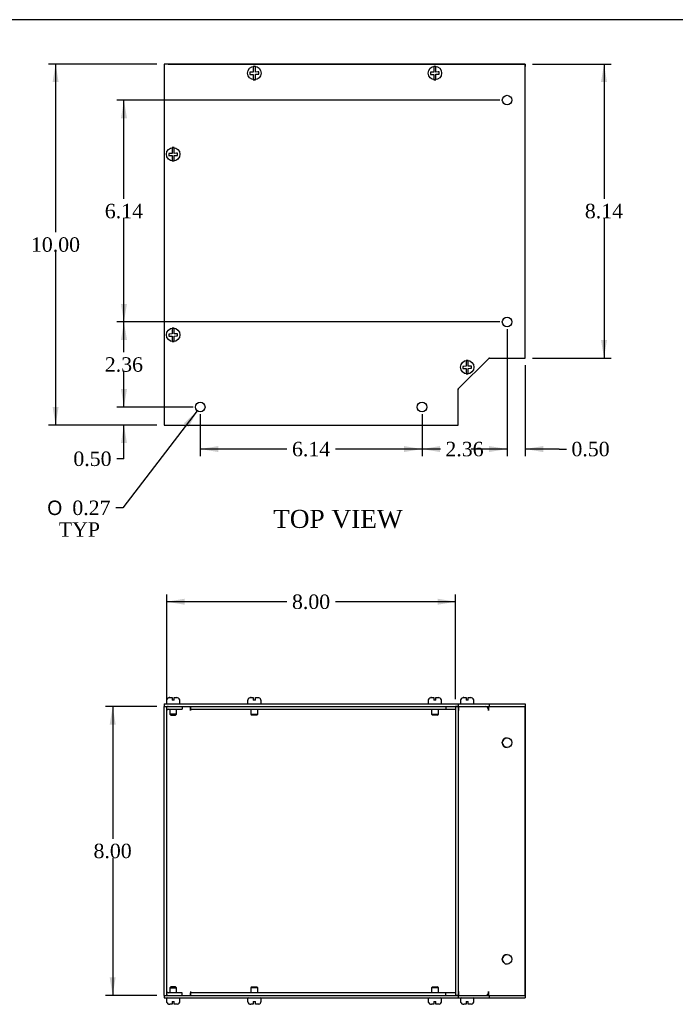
# Model space of a CAD drawing. Header units: inches. Extents: x 0.2 to 65.9, y -0.4 to 43.8.
# Tile 3 of 8: x 14.9 to 33, y 16.6 to 43.8. Entities that reach past the tile are written whole.
import ezdxf
from ezdxf.enums import TextEntityAlignment as Align

# ---------------------------------------------------------------- set-up
doc = ezdxf.new("R2010")
doc.units = ezdxf.units.IN
doc.header["$MEASUREMENT"] = 0
for name, color, linetype in [('COM55548-4', 7, 'Continuous'), ('COM55549-4', 7, 'Continuous'), ('COM55550-4', 7, 'Continuous'), ('Default', 7, 'Continuous'), ('SCS19491', 7, 'Continuous')]:
    doc.layers.add(name, color=color, linetype=linetype)
doc.styles.add('SEACAD_Solid_Edge_ANSI1_Symbols', font='txt')
doc.styles.add('SEACAD_Times_New_Roman', font='times.ttf')
doc.dimstyles.new('HAMMOND_(STH_-_66x44)', dxfattribs={"dimtxt": 0.4, "dimasz": 0.5, "dimexe": 0.2, "dimexo": 0.2, "dimgap": 0.1, "dimtad": 0, "dimtih": 1, "dimtoh": 1, "dimzin": 0, "dimdsep": 46, "dimtxsty": 'SEACAD_Times_New_Roman', "dimblk1": '_SE_FILLED', "dimblk2": '_SE_FILLED', "dimsah": 1, "dimcen": 0.2, "dimadec": 0, "dimazin": 0, "dimtfac": 0.8, "dimtofl": 0, "dimtmove": 0, "dimatfit": 3, "dimfxl": 1, "dimtolj": 1, "dimtzin": 0, "dimarcsym": 0})

# ---------------------------------------------------------------- blocks, each defined once
blk = doc.blocks.new('SE')
at = {"layer": 'COM55548-4', "color": 7, "linetype": 'Continuous'}
for p, q in [((18.87, 24.887), (27.014, 24.887)), ((18.87, 24.887), (18.87, 24.815)), ((27.014, 24.887), (27.87, 24.887)), ((27.014, 24.887), (27.014, 24.815)), ((27.87, 24.887), (28.87, 24.887)), ((27.87, 24.887), (27.87, 24.815)), ((28.87, 24.887), (28.87, 24.815)), ((18.87, 24.815), (27.014, 24.815)), ((27.019, 24.815), (27.864, 24.815)), ((27.88, 24.815), (28.87, 24.815)), ((18.87, 16.815), (27.014, 16.815)), ((18.87, 16.815), (18.87, 16.743)), ((18.87, 16.743), (27.014, 16.743)), ((27.014, 16.815), (27.014, 16.743)), ((27.014, 16.743), (27.87, 16.743)), ((27.019, 16.815), (27.864, 16.815)), ((27.87, 16.815), (27.87, 16.743)), ((27.87, 16.743), (28.87, 16.743)), ((27.88, 16.815), (28.87, 16.815)), ((28.87, 16.815), (28.87, 16.743))]:
    blk.add_line(p, q, dxfattribs=at)
at = {"layer": 'COM55549-4', "color": 7, "linetype": 'Continuous'}
for p, q in [((26.671, 24.815), (26.671, 24.743)), ((26.671, 24.743), (26.942, 24.743)), ((26.942, 24.815), (26.942, 16.815)), ((27.014, 24.815), (26.942, 24.815)), ((27.014, 24.815), (27.014, 16.815)), ((27.019, 24.815), (27.014, 24.815)), ((27.024, 24.815), (27.024, 24.707)), ((27.024, 24.707), (27.024, 24.707)), ((27.807, 24.815), (27.807, 24.808)), ((27.858, 24.815), (27.858, 24.707)), ((27.858, 24.707), (27.858, 24.707)), ((27.88, 24.815), (27.864, 24.815)), ((28.87, 24.815), (28.87, 24.815)), ((28.87, 16.815), (28.87, 24.815)), ((27.024, 16.923), (27.024, 16.815)), ((27.024, 16.923), (27.024, 16.923)), ((27.858, 16.923), (27.858, 16.923)), ((27.858, 16.923), (27.858, 16.815)), ((26.942, 16.887), (26.671, 16.887)), ((26.671, 16.815), (26.671, 16.887)), ((27.014, 16.815), (26.942, 16.815)), ((27.014, 16.815), (27.019, 16.815)), ((27.807, 16.821), (27.807, 16.815)), ((27.864, 16.815), (27.88, 16.815)), ((28.87, 16.815), (28.87, 16.815))]:
    blk.add_line(p, q, dxfattribs=at)
for centre in [(28.37, 23.815), (28.37, 17.815)]:
    blk.add_circle(centre, 0.133, dxfattribs=at)
for centre, major_axis, start_param, end_param in [((26.948, 24.707), (0, -0.108), 1.570796, 1.608984), ((27.781, 24.707), (0, 0.108), 4.712389, 6.283185), ((26.948, 16.923), (0, -0.108), 1.532608, 1.570796), ((27.781, 16.923), (0, 0.108), 3.141593, 4.712389)]:
    blk.add_ellipse(centre, major_axis=major_axis, ratio=0.707107, start_param=start_param, end_param=end_param, dxfattribs=at)
at = {"layer": 'COM55550-4', "color": 7, "linetype": 'Continuous'}
for p, q in [((18.87, 24.815), (18.942, 24.815)), ((18.87, 16.815), (18.87, 24.815)), ((18.942, 16.815), (18.942, 24.815)), ((18.978, 24.743), (19.37, 24.743)), ((19.37, 24.815), (19.37, 24.743)), ((19.603, 24.707), (19.603, 24.815)), ((19.603, 24.815), (19.603, 24.743)), ((19.603, 24.743), (26.671, 24.743)), ((19.603, 24.743), (19.603, 24.707)), ((19.603, 24.707), (19.603, 24.707)), ((28.87, 24.815), (28.87, 16.815)), ((28.87, 24.815), (28.87, 24.815)), ((19.603, 16.923), (19.603, 16.923)), ((19.603, 16.923), (19.603, 16.815)), ((19.603, 16.923), (19.603, 16.887)), ((18.87, 16.815), (18.942, 16.815)), ((19.37, 16.887), (18.978, 16.887)), ((19.37, 16.815), (19.37, 16.887)), ((26.671, 16.887), (19.603, 16.887)), ((19.603, 16.815), (19.603, 16.887)), ((28.87, 16.815), (28.87, 16.815))]:
    blk.add_line(p, q, dxfattribs=at)
for centre, radius, start, end in [((18.978, 24.707), 0.108, 90, 109.4712), ((18.978, 24.707), 0.036, 90, 180), ((28.37, 23.815), 0.133, 90.0692, 269.9308), ((28.37, 17.815), 0.133, 90.0683, 269.9318), ((18.978, 16.923), 0.036, 180, 270), ((18.978, 16.923), 0.108, 250.5288, 270)]:
    blk.add_arc(centre, radius, start, end, dxfattribs=at)
at = {"layer": 'SCS19491', "color": 7, "linetype": 'Continuous'}
for p, q in [((18.932, 24.972), (18.932, 24.912)), ((18.996, 25.057), (18.998, 25.056)), ((18.998, 25.056), (19.03, 25.062)), ((19.03, 25.062), (19.024, 25.062)), ((19.03, 25.062), (19.09, 25.062)), ((19.09, 25.062), (19.09, 24.987)), ((19.15, 24.987), (19.09, 24.987)), ((19.15, 25.062), (19.212, 25.062)), ((19.15, 24.987), (19.15, 25.062)), ((19.213, 25.062), (19.212, 25.062)), ((19.241, 25.057), (19.239, 25.058)), ((19.307, 24.912), (19.307, 24.972)), ((21.182, 24.972), (21.182, 24.912)), ((21.246, 25.057), (21.248, 25.056)), ((21.248, 25.056), (21.28, 25.062)), ((21.28, 25.062), (21.274, 25.062)), ((21.28, 25.062), (21.34, 25.062)), ((21.34, 25.062), (21.34, 24.987)), ((21.4, 24.987), (21.34, 24.987)), ((21.4, 25.062), (21.462, 25.062)), ((21.4, 24.987), (21.4, 25.062)), ((21.463, 25.062), (21.462, 25.062)), ((21.491, 25.057), (21.489, 25.058)), ((21.557, 24.912), (21.557, 24.972)), ((26.182, 24.972), (26.182, 24.912)), ((26.246, 25.057), (26.248, 25.056)), ((26.248, 25.056), (26.28, 25.062)), ((26.28, 25.062), (26.274, 25.062)), ((26.28, 25.062), (26.34, 25.062)), ((26.34, 25.062), (26.34, 24.987)), ((26.4, 24.987), (26.34, 24.987)), ((26.4, 25.062), (26.462, 25.062)), ((26.4, 24.987), (26.4, 25.062)), ((26.463, 25.062), (26.462, 25.062)), ((26.491, 25.057), (26.489, 25.058)), ((26.557, 24.912), (26.557, 24.972)), ((27.077, 24.972), (27.077, 24.912)), ((27.142, 25.057), (27.143, 25.056)), ((27.143, 25.056), (27.175, 25.062)), ((27.175, 25.062), (27.17, 25.062)), ((27.175, 25.062), (27.235, 25.062)), ((27.235, 25.062), (27.235, 24.987)), ((27.295, 24.987), (27.235, 24.987)), ((27.295, 25.062), (27.357, 25.062)), ((27.295, 24.987), (27.295, 25.062)), ((27.358, 25.062), (27.357, 25.062)), ((27.387, 25.057), (27.384, 25.058)), ((27.452, 24.912), (27.452, 24.972)), ((19.025, 24.743), (19.025, 24.604)), ((19.215, 24.604), (19.025, 24.604)), ((19.025, 24.604), (19.055, 24.574)), ((19.055, 24.574), (19.185, 24.574)), ((19.185, 24.574), (19.215, 24.604)), ((19.215, 24.604), (19.215, 24.743)), ((21.275, 24.743), (21.275, 24.604)), ((21.275, 24.604), (21.465, 24.604)), ((21.275, 24.604), (21.305, 24.574)), ((21.435, 24.574), (21.305, 24.574)), ((21.435, 24.574), (21.465, 24.604)), ((21.465, 24.604), (21.465, 24.743)), ((26.275, 24.743), (26.275, 24.604)), ((26.275, 24.604), (26.465, 24.604)), ((26.275, 24.604), (26.305, 24.574)), ((26.435, 24.574), (26.305, 24.574)), ((26.435, 24.574), (26.465, 24.604)), ((26.465, 24.604), (26.465, 24.743)), ((19.055, 17.055), (19.025, 17.025)), ((19.025, 17.025), (19.215, 17.025)), ((19.025, 17.025), (19.025, 16.887)), ((19.185, 17.055), (19.055, 17.055)), ((19.215, 17.025), (19.185, 17.055)), ((19.215, 16.887), (19.215, 17.025)), ((21.305, 17.055), (21.275, 17.025)), ((21.465, 17.025), (21.275, 17.025)), ((21.275, 17.025), (21.275, 16.887)), ((21.305, 17.055), (21.435, 17.055)), ((21.465, 17.025), (21.435, 17.055)), ((21.465, 16.887), (21.465, 17.025)), ((26.305, 17.055), (26.275, 17.025)), ((26.465, 17.025), (26.275, 17.025)), ((26.275, 17.025), (26.275, 16.887)), ((26.305, 17.055), (26.435, 17.055)), ((26.465, 17.025), (26.435, 17.055)), ((26.465, 16.887), (26.465, 17.025)), ((18.932, 16.718), (18.932, 16.658)), ((19.09, 16.643), (19.15, 16.643)), ((19.09, 16.643), (19.09, 16.568)), ((19.15, 16.568), (19.15, 16.643)), ((19.307, 16.658), (19.307, 16.718)), ((21.182, 16.718), (21.182, 16.658)), ((21.34, 16.643), (21.4, 16.643)), ((21.34, 16.643), (21.34, 16.568)), ((21.4, 16.568), (21.4, 16.643)), ((21.557, 16.658), (21.557, 16.718)), ((26.182, 16.718), (26.182, 16.658)), ((26.34, 16.643), (26.4, 16.643)), ((26.34, 16.643), (26.34, 16.568)), ((26.4, 16.568), (26.4, 16.643)), ((26.557, 16.658), (26.557, 16.718)), ((27.077, 16.718), (27.077, 16.658)), ((27.235, 16.643), (27.295, 16.643)), ((27.235, 16.643), (27.235, 16.568)), ((27.295, 16.568), (27.295, 16.643)), ((27.452, 16.658), (27.452, 16.718)), ((18.996, 16.572), (18.998, 16.573)), ((19.09, 16.568), (19.024, 16.568)), ((19.213, 16.568), (19.15, 16.568)), ((19.239, 16.571), (19.213, 16.568)), ((19.24, 16.572), (19.239, 16.571)), ((21.246, 16.572), (21.248, 16.573)), ((21.34, 16.568), (21.274, 16.568)), ((21.463, 16.568), (21.4, 16.568)), ((21.489, 16.571), (21.463, 16.568)), ((21.49, 16.572), (21.489, 16.571)), ((26.246, 16.572), (26.248, 16.573)), ((26.34, 16.568), (26.274, 16.568)), ((26.463, 16.568), (26.4, 16.568)), ((26.489, 16.571), (26.463, 16.568)), ((26.49, 16.572), (26.489, 16.571)), ((27.141, 16.572), (27.143, 16.573)), ((27.235, 16.568), (27.17, 16.568)), ((27.358, 16.568), (27.295, 16.568)), ((27.384, 16.571), (27.358, 16.568)), ((27.385, 16.572), (27.384, 16.571))]:
    blk.add_line(p, q, dxfattribs=at)
for centre, radius, start, end in [((19.022, 24.972), 0.09, 106.8119, 180), ((18.957, 24.912), 0.025, 180, 270), ((19.024, 24.968), 0.0938, 89.9209, 107.9146), ((19.212, 24.963), 0.0981, 72.7336, 90.1206), ((19.217, 24.972), 0.09, 0, 75.0335), ((19.282, 24.912), 0.025, 270, 0), ((21.272, 24.972), 0.09, 106.8119, 180), ((21.207, 24.912), 0.025, 180, 270), ((21.274, 24.968), 0.0938, 89.9209, 107.9146), ((21.462, 24.963), 0.0981, 72.7336, 90.1206), ((21.467, 24.972), 0.09, 0, 75.0335), ((21.532, 24.912), 0.025, 270, 0), ((26.272, 24.972), 0.09, 106.8119, 180), ((26.207, 24.912), 0.025, 180, 270), ((26.274, 24.968), 0.0938, 89.9209, 107.9146), ((26.462, 24.963), 0.0981, 72.7336, 90.1206), ((26.467, 24.972), 0.09, 0, 75.0335), ((26.532, 24.912), 0.025, 270, 0), ((27.167, 24.972), 0.09, 106.8119, 180), ((27.102, 24.912), 0.025, 180, 270), ((27.17, 24.968), 0.0938, 89.9209, 107.9146), ((27.357, 24.963), 0.0981, 72.7336, 90.1206), ((27.362, 24.972), 0.09, 0, 75.0335), ((27.427, 24.912), 0.025, 270, 0), ((18.957, 16.718), 0.025, 90, 180), ((19.022, 16.658), 0.09, 180, 253.2208), ((19.217, 16.658), 0.09, 284.9913, 0), ((19.282, 16.718), 0.025, 0, 90), ((21.207, 16.718), 0.025, 90, 180), ((21.272, 16.658), 0.09, 180, 253.2208), ((21.467, 16.658), 0.09, 284.9913, 0), ((21.532, 16.718), 0.025, 0, 90), ((26.207, 16.718), 0.025, 90, 180), ((26.272, 16.658), 0.09, 180, 253.2208), ((26.467, 16.658), 0.09, 284.9913, 0), ((26.532, 16.718), 0.025, 0, 90), ((27.102, 16.718), 0.025, 90, 180), ((27.167, 16.658), 0.09, 180, 253.2208), ((27.362, 16.658), 0.09, 284.9913, 0), ((27.427, 16.718), 0.025, 0, 90), ((19.024, 16.661), 0.0938, 252.0854, 270.0791), ((21.274, 16.661), 0.0938, 252.0854, 270.0791), ((26.274, 16.661), 0.0938, 252.0854, 270.0791), ((27.17, 16.661), 0.0938, 252.0854, 270.0791)]:
    blk.add_arc(centre, radius, start, end, dxfattribs=at)
blk = doc.blocks.new('SE1')
at = {"layer": 'COM55548-4', "color": 7, "linetype": 'Continuous'}
for p, q in [((28.87, 42.611), (18.87, 42.611)), ((18.87, 42.611), (18.87, 32.611)), ((28.87, 34.467), (28.87, 42.611)), ((27.014, 33.611), (27.87, 34.467)), ((27.87, 34.467), (28.87, 34.467)), ((27.014, 32.611), (27.014, 33.611)), ((18.87, 32.611), (27.014, 32.611))]:
    blk.add_line(p, q, dxfattribs=at)
for centre in [(28.37, 41.611), (28.37, 35.467), (19.87, 33.111), (26.014, 33.111)]:
    blk.add_circle(centre, 0.133, dxfattribs=at)
at = {"layer": 'COM55549-4', "color": 7, "linetype": 'Continuous'}
for p, q in [((28.87, 34.539), (28.87, 34.539)), ((28.87, 34.467), (28.87, 34.539)), ((28.87, 34.467), (28.87, 34.467))]:
    blk.add_line(p, q, dxfattribs=at)
for centre, start, end in [((27.883, 34.431), 95.7143, 121.4759), ((27.05, 33.597), 148.5241, 180)]:
    blk.add_arc(centre, 0.036, start, end, dxfattribs=at)
at = {"layer": 'COM55550-4', "color": 7, "linetype": 'Continuous'}
for p, q in [((18.978, 42.611), (19.603, 42.611)), ((19.603, 42.611), (19.603, 42.611)), ((19.603, 42.611), (19.603, 42.611)), ((19.603, 42.611), (19.603, 42.611)), ((19.603, 42.611), (27.87, 42.611)), ((27.87, 42.611), (27.87, 42.611)), ((27.87, 42.611), (28.87, 42.611)), ((27.87, 42.611), (27.87, 42.611)), ((27.87, 42.611), (27.87, 42.611)), ((28.87, 42.611), (28.87, 42.539)), ((28.87, 42.539), (28.87, 42.539))]:
    blk.add_line(p, q, dxfattribs=at)
blk.add_arc((18.978, 42.503), 0.108, 90, 95.5154, dxfattribs=at)
at = {"layer": 'SCS19491', "color": 7, "linetype": 'Continuous'}
for p, q in [((21.34, 42.545), (21.34, 42.454)), ((21.4, 42.454), (21.4, 42.545)), ((26.34, 42.545), (26.34, 42.454)), ((26.4, 42.454), (26.4, 42.545)), ((21.274, 42.382), (21.246, 42.381)), ((21.246, 42.381), (21.248, 42.321)), ((21.248, 42.321), (21.28, 42.323)), ((21.34, 42.385), (21.274, 42.382)), ((21.28, 42.323), (21.34, 42.325)), ((21.34, 42.454), (21.34, 42.385)), ((21.34, 42.325), (21.34, 42.268)), ((21.4, 42.387), (21.4, 42.454)), ((21.463, 42.39), (21.4, 42.387)), ((21.4, 42.327), (21.462, 42.33)), ((21.4, 42.268), (21.4, 42.327)), ((21.462, 42.33), (21.491, 42.331)), ((21.489, 42.391), (21.463, 42.39)), ((21.491, 42.331), (21.489, 42.391)), ((26.274, 42.382), (26.246, 42.381)), ((26.246, 42.381), (26.248, 42.321)), ((26.248, 42.321), (26.28, 42.323)), ((26.34, 42.385), (26.274, 42.382)), ((26.28, 42.323), (26.34, 42.325)), ((26.34, 42.454), (26.34, 42.385)), ((26.34, 42.325), (26.34, 42.268)), ((26.4, 42.387), (26.4, 42.454)), ((26.463, 42.39), (26.4, 42.387)), ((26.4, 42.327), (26.462, 42.33)), ((26.4, 42.268), (26.4, 42.327)), ((26.462, 42.33), (26.491, 42.331)), ((26.489, 42.391), (26.463, 42.39)), ((26.491, 42.331), (26.489, 42.391)), ((21.34, 42.268), (21.34, 42.177)), ((21.4, 42.177), (21.4, 42.268)), ((26.34, 42.268), (26.34, 42.177)), ((26.4, 42.177), (26.4, 42.268)), ((19.024, 40.132), (18.996, 40.131)), ((18.996, 40.131), (18.998, 40.071)), ((19.09, 40.135), (19.024, 40.132)), ((19.09, 40.295), (19.09, 40.204)), ((19.09, 40.204), (19.09, 40.135)), ((19.15, 40.204), (19.15, 40.295)), ((19.15, 40.137), (19.15, 40.204)), ((19.213, 40.14), (19.15, 40.137)), ((19.239, 40.141), (19.213, 40.14)), ((19.241, 40.081), (19.239, 40.141)), ((18.998, 40.071), (19.03, 40.073)), ((19.03, 40.073), (19.09, 40.075)), ((19.09, 40.075), (19.09, 40.018)), ((19.09, 40.018), (19.09, 39.927)), ((19.15, 40.077), (19.212, 40.08)), ((19.15, 40.018), (19.15, 40.077)), ((19.15, 39.927), (19.15, 40.018)), ((19.212, 40.08), (19.241, 40.081)), ((19.09, 35.295), (19.09, 35.204)), ((19.09, 35.204), (19.09, 35.135)), ((19.15, 35.204), (19.15, 35.295)), ((19.15, 35.137), (19.15, 35.204)), ((19.024, 35.132), (18.996, 35.131)), ((18.996, 35.131), (18.998, 35.071)), ((18.998, 35.071), (19.03, 35.073)), ((19.09, 35.135), (19.024, 35.132)), ((19.03, 35.073), (19.09, 35.075)), ((19.09, 35.075), (19.09, 35.018)), ((19.09, 35.018), (19.09, 34.927)), ((19.213, 35.14), (19.15, 35.137)), ((19.15, 35.077), (19.212, 35.08)), ((19.15, 35.018), (19.15, 35.077)), ((19.15, 34.927), (19.15, 35.018)), ((19.212, 35.08), (19.241, 35.081)), ((19.239, 35.141), (19.213, 35.14)), ((19.241, 35.081), (19.239, 35.141)), ((27.235, 34.4), (27.235, 34.309)), ((27.295, 34.309), (27.295, 34.4)), ((27.17, 34.237), (27.141, 34.236)), ((27.141, 34.236), (27.143, 34.176)), ((27.143, 34.176), (27.175, 34.177)), ((27.235, 34.24), (27.17, 34.237)), ((27.175, 34.177), (27.235, 34.18)), ((27.235, 34.309), (27.235, 34.24)), ((27.235, 34.18), (27.235, 34.123)), ((27.235, 34.123), (27.235, 34.032)), ((27.295, 34.242), (27.295, 34.309)), ((27.358, 34.245), (27.295, 34.242)), ((27.295, 34.182), (27.357, 34.185)), ((27.295, 34.123), (27.295, 34.182)), ((27.295, 34.032), (27.295, 34.123)), ((27.357, 34.185), (27.387, 34.186)), ((27.384, 34.246), (27.358, 34.245)), ((27.387, 34.186), (27.384, 34.246))]:
    blk.add_line(p, q, dxfattribs=at)
for centre in [(21.37, 42.361), (26.37, 42.361), (19.12, 40.111), (19.12, 35.111), (27.265, 34.216)]:
    blk.add_circle(centre, 0.187, dxfattribs=at)
for centre, start, end in [((21.37, 42.361), 80.7303, 99.2697), ((26.37, 42.361), 80.7303, 99.2697), ((21.37, 42.361), 260.7303, 279.2697), ((26.37, 42.361), 260.7303, 279.2697), ((19.12, 40.111), 80.7303, 99.2697), ((19.12, 40.111), 260.7303, 279.2697), ((19.12, 35.111), 80.7303, 99.2697), ((19.12, 35.111), 260.7303, 279.2697), ((27.265, 34.216), 80.7303, 99.2697), ((27.265, 34.216), 260.7303, 279.2697)]:
    blk.add_arc(centre, 0.186, start, end, dxfattribs=at)
blk = doc.blocks.new('DMBLK8255')
at = {"layer": 'Default', "linetype": 'Continuous', "transparency": 16777216}
for points in [[(19.442, 27.802), (18.942, 27.718), (19.442, 27.635)], [(26.442, 27.802), (26.442, 27.635), (26.942, 27.718)]]:
    blk.add_hatch(color=7, dxfattribs=at).paths.add_polyline_path(points)
at = {"layer": 'Default', "color": 7, "linetype": 'Continuous', "transparency": 16777216}
for p, q in [((18.942, 25.015), (18.942, 27.918)), ((26.942, 25.015), (26.942, 27.918)), ((22.271, 27.718), (18.942, 27.718)), ((26.942, 27.718), (23.612, 27.718))]:
    blk.add_line(p, q, dxfattribs=at)
at = {"layer": 'Default', "color": 7, "linetype": 'Continuous', "transparency": 16777216, "style": 'SEACAD_Times_New_Roman'}
blk.add_text('8.00', height=0.4, dxfattribs=at).set_placement((22.411, 27.918), align=Align.TOP_LEFT)
blk = doc.blocks.new('_SE_FILLED')
at = {"color": 0}
blk.add_line((0, 0), (-1, 0), dxfattribs=at)
blk.add_solid([(0, 0), (-1, -0.1665), (-1, 0.1665), (0, 0)], dxfattribs=at)
blk = doc.blocks.new('DMBLK8259')
at = {"layer": 'Default', "linetype": 'Continuous', "transparency": 16777216}
for points in [[(31.137, 42.111), (31.054, 42.611), (30.97, 42.111)], [(31.137, 34.967), (30.97, 34.967), (31.054, 34.467)]]:
    blk.add_hatch(color=7, dxfattribs=at).paths.add_polyline_path(points)
at = {"layer": 'Default', "color": 7, "linetype": 'Continuous', "transparency": 16777216}
for p, q in [((29.07, 42.611), (31.254, 42.611)), ((31.054, 42.611), (31.054, 38.879)), ((31.054, 38.339), (31.054, 34.467)), ((29.07, 34.467), (31.254, 34.467))]:
    blk.add_line(p, q, dxfattribs=at)
at = {"layer": 'Default', "color": 7, "linetype": 'Continuous', "transparency": 16777216, "style": 'SEACAD_Times_New_Roman'}
blk.add_text('8.14', height=0.4, dxfattribs=at).set_placement((30.523, 38.739), align=Align.TOP_LEFT)
blk = doc.blocks.new('DMBLK8260')
at = {"layer": 'Default', "linetype": 'Continuous', "transparency": 16777216}
for points in [[(15.781, 42.111), (15.947, 42.111), (15.864, 42.611)], [(15.781, 33.111), (15.864, 32.611), (15.947, 33.111)]]:
    blk.add_hatch(color=7, dxfattribs=at).paths.add_polyline_path(points)
at = {"layer": 'Default', "color": 7, "linetype": 'Continuous', "transparency": 16777216}
for p, q in [((18.67, 42.611), (15.664, 42.611)), ((15.864, 42.611), (15.864, 37.951)), ((15.864, 37.411), (15.864, 32.611)), ((18.67, 32.611), (15.664, 32.611))]:
    blk.add_line(p, q, dxfattribs=at)
at = {"layer": 'Default', "color": 7, "linetype": 'Continuous', "transparency": 16777216, "style": 'SEACAD_Times_New_Roman'}
blk.add_text('10.00', height=0.4, dxfattribs=at).set_placement((15.181, 37.811), align=Align.TOP_LEFT)
blk = doc.blocks.new('DMBLK8265')
at = {"layer": 'Default', "linetype": 'Continuous', "transparency": 16777216}
for points in [[(17.362, 24.315), (17.528, 24.315), (17.445, 24.815)], [(17.362, 17.315), (17.445, 16.815), (17.528, 17.315)]]:
    blk.add_hatch(color=7, dxfattribs=at).paths.add_polyline_path(points)
at = {"layer": 'Default', "color": 7, "linetype": 'Continuous', "transparency": 16777216}
for p, q in [((18.67, 24.815), (17.245, 24.815)), ((17.445, 24.815), (17.445, 21.155)), ((17.445, 20.615), (17.445, 16.815)), ((18.67, 16.815), (17.245, 16.815))]:
    blk.add_line(p, q, dxfattribs=at)
at = {"layer": 'Default', "color": 7, "linetype": 'Continuous', "transparency": 16777216, "style": 'SEACAD_Times_New_Roman'}
blk.add_text('8.00', height=0.4, dxfattribs=at).set_placement((16.914, 21.015), align=Align.TOP_LEFT)
blk = doc.blocks.new('DMBLK8266')
at = {"layer": 'Default', "linetype": 'Continuous', "transparency": 16777216}
for points in [[(27.87, 31.863), (28.37, 31.947), (27.87, 32.03)], [(29.37, 31.863), (29.37, 32.03), (28.87, 31.947)]]:
    blk.add_hatch(color=7, dxfattribs=at).paths.add_polyline_path(points)
at = {"layer": 'Default', "color": 7, "linetype": 'Continuous', "transparency": 16777216}
for p, q in [((28.37, 35.267), (28.37, 31.747)), ((28.87, 34.267), (28.87, 31.747)), ((28.37, 31.947), (27.37, 31.947)), ((29.812, 31.947), (28.87, 31.947)), ((29.812, 31.947), (30.012, 31.947))]:
    blk.add_line(p, q, dxfattribs=at)
at = {"layer": 'Default', "color": 7, "linetype": 'Continuous', "transparency": 16777216, "style": 'SEACAD_Times_New_Roman'}
blk.add_text('0.50', height=0.4, dxfattribs=at).set_placement((30.152, 32.147), align=Align.TOP_LEFT)
blk = doc.blocks.new('DMBLK8267')
at = {"layer": 'Default', "linetype": 'Continuous', "transparency": 16777216}
for points in [[(26.514, 31.863), (26.514, 32.03), (26.014, 31.947)], [(27.87, 31.863), (28.37, 31.947), (27.87, 32.03)]]:
    blk.add_hatch(color=7, dxfattribs=at).paths.add_polyline_path(points)
at = {"layer": 'Default', "color": 7, "linetype": 'Continuous', "transparency": 16777216}
for p, q in [((28.37, 35.267), (28.37, 31.747)), ((26.014, 32.911), (26.014, 31.747)), ((26.521, 31.947), (26.014, 31.947)), ((28.37, 31.947), (27.862, 31.947))]:
    blk.add_line(p, q, dxfattribs=at)
at = {"layer": 'Default', "color": 7, "linetype": 'Continuous', "transparency": 16777216, "style": 'SEACAD_Times_New_Roman'}
blk.add_text('2.36', height=0.4, dxfattribs=at).set_placement((26.661, 32.147), align=Align.TOP_LEFT)
blk = doc.blocks.new('DMBLK8268')
at = {"layer": 'Default', "linetype": 'Continuous', "transparency": 16777216}
for points in [[(20.37, 31.863), (20.37, 32.03), (19.87, 31.947)], [(25.514, 31.863), (26.014, 31.947), (25.514, 32.03)]]:
    blk.add_hatch(color=7, dxfattribs=at).paths.add_polyline_path(points)
at = {"layer": 'Default', "color": 7, "linetype": 'Continuous', "transparency": 16777216}
for p, q in [((19.87, 32.911), (19.87, 31.747)), ((26.014, 32.911), (26.014, 31.747)), ((22.271, 31.947), (19.87, 31.947)), ((26.014, 31.947), (23.612, 31.947))]:
    blk.add_line(p, q, dxfattribs=at)
at = {"layer": 'Default', "color": 7, "linetype": 'Continuous', "transparency": 16777216, "style": 'SEACAD_Times_New_Roman'}
blk.add_text('6.14', height=0.4, dxfattribs=at).set_placement((22.411, 32.147), align=Align.TOP_LEFT)
blk = doc.blocks.new('DMBLK8269')
at = {"layer": 'Default', "linetype": 'Continuous', "transparency": 16777216}
for points in [[(17.674, 33.611), (17.757, 33.111), (17.841, 33.611)], [(17.674, 32.111), (17.841, 32.111), (17.757, 32.611)]]:
    blk.add_hatch(color=7, dxfattribs=at).paths.add_polyline_path(points)
at = {"layer": 'Default', "color": 7, "linetype": 'Continuous', "transparency": 16777216}
for p, q in [((17.757, 33.111), (17.757, 34.111)), ((19.67, 33.111), (17.557, 33.111)), ((18.67, 32.611), (17.557, 32.611)), ((17.757, 31.678), (17.757, 32.611)), ((17.757, 31.678), (17.557, 31.678))]:
    blk.add_line(p, q, dxfattribs=at)
at = {"layer": 'Default', "color": 7, "linetype": 'Continuous', "transparency": 16777216, "style": 'SEACAD_Times_New_Roman'}
blk.add_text('0.50', height=0.4, dxfattribs=at).set_placement((16.356, 31.878), align=Align.TOP_LEFT)
blk = doc.blocks.new('DMBLK8270')
at = {"layer": 'Default', "linetype": 'Continuous', "transparency": 16777216}
for points in [[(17.674, 34.967), (17.841, 34.967), (17.757, 35.467)], [(17.674, 33.611), (17.757, 33.111), (17.841, 33.611)]]:
    blk.add_hatch(color=7, dxfattribs=at).paths.add_polyline_path(points)
at = {"layer": 'Default', "color": 7, "linetype": 'Continuous', "transparency": 16777216}
for p, q in [((28.17, 35.467), (17.557, 35.467)), ((17.757, 34.629), (17.757, 35.467)), ((17.757, 33.111), (17.757, 34.089)), ((19.67, 33.111), (17.557, 33.111))]:
    blk.add_line(p, q, dxfattribs=at)
at = {"layer": 'Default', "color": 7, "linetype": 'Continuous', "transparency": 16777216, "style": 'SEACAD_Times_New_Roman'}
blk.add_text('2.36', height=0.4, dxfattribs=at).set_placement((17.227, 34.489), align=Align.TOP_LEFT)
blk = doc.blocks.new('DMBLK8271')
at = {"layer": 'Default', "linetype": 'Continuous', "transparency": 16777216}
for points in [[(17.674, 41.111), (17.841, 41.111), (17.757, 41.611)], [(17.674, 35.967), (17.757, 35.467), (17.841, 35.967)]]:
    blk.add_hatch(color=7, dxfattribs=at).paths.add_polyline_path(points)
at = {"layer": 'Default', "color": 7, "linetype": 'Continuous', "transparency": 16777216}
for p, q in [((28.17, 41.611), (17.557, 41.611)), ((17.757, 38.879), (17.757, 41.611)), ((17.757, 35.467), (17.757, 38.339)), ((28.17, 35.467), (17.557, 35.467))]:
    blk.add_line(p, q, dxfattribs=at)
at = {"layer": 'Default', "color": 7, "linetype": 'Continuous', "transparency": 16777216, "style": 'SEACAD_Times_New_Roman'}
blk.add_text('6.14', height=0.4, dxfattribs=at).set_placement((17.227, 38.739), align=Align.TOP_LEFT)
blk = doc.blocks.new('DMBLK8272')
at = {"layer": 'Default', "linetype": 'Continuous', "transparency": 16777216}
blk.add_hatch(color=7, dxfattribs=at).paths.add_polyline_path([(19.551, 32.558), (19.789, 33.005), (19.418, 32.659)])
at = {"layer": 'Default', "color": 7, "linetype": 'Continuous', "transparency": 16777216}
for p, q in [((19.789, 33.005), (17.73, 30.319)), ((17.73, 30.319), (17.53, 30.319))]:
    blk.add_line(p, q, dxfattribs=at)
for s, style, p in [('O', 'SEACAD_Solid_Edge_ANSI1_Symbols', (15.632, 30.519)), ('0.27', 'SEACAD_Times_New_Roman', (16.328, 30.519)), ('TYP', 'SEACAD_Times_New_Roman', (15.952, 29.919))]:
    blk.add_text(s, height=0.4, dxfattribs=dict(at, style=style)).set_placement(p, align=Align.TOP_LEFT)
blk = doc.blocks.new('BORDER')
at = {"layer": 'Default', "color": 7, "linetype": 'Continuous'}
blk.add_line((0, 27.86), (-41.86, 27.86), dxfattribs=at)

msp = doc.modelspace()

# ---------------------------------------------------------------- block references
at = {"layer": 'Default', "color": 7, "xscale": 1.57, "yscale": 1.57, "zscale": 1.57}
msp.add_blockref('BORDER', (65.889, 0.099), dxfattribs=at)
at = {"layer": 'Default'}
for name in ['SE1', 'SE']:
    msp.add_blockref(name, (0, 0), dxfattribs=at)

# ---------------------------------------------------------------- texts
at = {"layer": 'Default', "color": 7, "linetype": 'Continuous', "style": 'SEACAD_Times_New_Roman'}
msp.add_text('TOP VIEW', height=0.5, dxfattribs=at).set_placement((21.89, 30.262), align=Align.TOP_LEFT)

# ---------------------------------------------------------------- dimensions: what is measured, and where the dimension line sits
at = {"layer": 'Default', "color": 7, "linetype": 'Continuous'}
for base, p1, p2, angle, picture, middle, dimtype in [((15.864, 42.611), (18.87, 42.611), (18.87, 32.611), 270, 'DMBLK8260', (15.864, 37.611), 161), ((31.054, 42.611), (28.87, 42.611), (28.87, 34.467), 270, 'DMBLK8259', (31.054, 38.539), 161), ((17.757, 35.467), (28.37, 35.467), (28.37, 41.611), 90, 'DMBLK8271', (17.757, 38.539), 161), ((17.757, 35.467), (19.87, 33.111), (28.37, 35.467), 90, 'DMBLK8270', (17.757, 34.289), 160), ((17.445, 24.815), (18.87, 24.815), (18.87, 16.815), 270, 'DMBLK8265', (17.445, 20.815), 161)]:
    dim = msp.add_linear_dim(base=base, p1=p1, p2=p2, angle=angle, text='\\A1;<>', dimstyle='HAMMOND_(STH_-_66x44)', dxfattribs=at)
    dim.commit()
    dim.dimension.update_dxf_attribs({"geometry": picture, "text_midpoint": middle, "dimtype": dimtype})
for base, p1, p2, picture, middle in [((26.014, 31.947), (28.37, 35.467), (26.014, 33.111), 'DMBLK8267', (27.192, 31.947)), ((19.87, 31.947), (26.014, 33.111), (19.87, 33.111), 'DMBLK8268', (22.942, 31.947)), ((18.942, 27.718), (26.942, 24.815), (18.942, 24.815), 'DMBLK8255', (22.942, 27.718))]:
    dim = msp.add_linear_dim(base=base, p1=p1, p2=p2, text='\\A1;<>', dimstyle='HAMMOND_(STH_-_66x44)', dxfattribs=at)
    dim.commit()
    dim.dimension.update_dxf_attribs({"geometry": picture, "text_midpoint": middle, "dimtype": 160})
dim = msp.add_linear_dim(base=(28.37, 31.947), p1=(28.87, 34.467), p2=(28.37, 35.467), text='\\A1;<>', dimstyle='HAMMOND_(STH_-_66x44)', override={"dimtmove": 1}, dxfattribs=at)
dim.commit()
dim.dimension.update_dxf_attribs({"geometry": 'DMBLK8266', "text_midpoint": (30.012, 31.947), "dimtype": 160})
dim = msp.add_linear_dim(base=(17.757, 33.111), p1=(18.87, 32.611), p2=(19.87, 33.111), angle=90, text='\\A1;<>', dimstyle='HAMMOND_(STH_-_66x44)', override={"dimtmove": 1}, dxfattribs=at)
dim.commit()
dim.dimension.update_dxf_attribs({"geometry": 'DMBLK8269', "text_midpoint": (17.557, 31.678), "dimtype": 160})
dim = msp.add_diameter_dim_2p(p1=(19.951, 33.217), p2=(19.789, 33.005), text='\\A1;<>\\PTYP', dimstyle='HAMMOND_(STH_-_66x44)', dxfattribs=at)
dim.commit()
dim.dimension.update_dxf_attribs({"geometry": 'DMBLK8272', "text_midpoint": (17.53, 30.319), "dimtype": 163})

doc.saveas('drawing.dxf')
